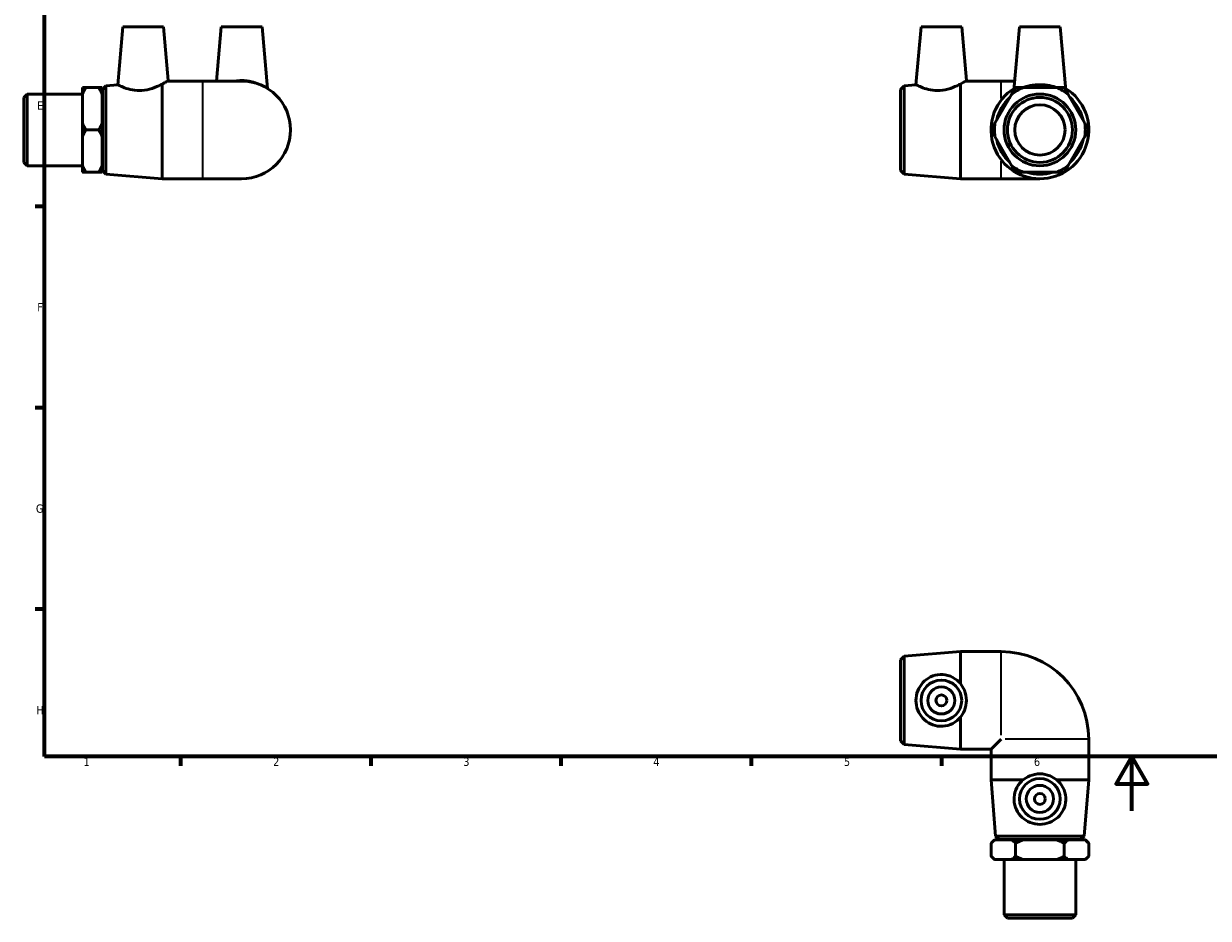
# Model space of a CAD drawing. Header units: millimetres. Extents: x 0 to 897, y -40 to 599.
# Tile 1 of 3: x 12 to 449, y -40 to 290. Entities that reach past the tile are written whole.
import ezdxf

# ---------------------------------------------------------------- set-up
doc = ezdxf.new("R2010")
doc.units = ezdxf.units.MM
for name, color, linetype, lineweight in [('Border (ANSI)', 7, 'Continuous', 70), ('Visible (ANSI)', 7, 'Continuous', 50), ('Visible Narrow (ANSI)', 7, 'Continuous', 35)]:
    doc.layers.add(name, color=color, linetype=linetype, lineweight=lineweight)
doc.styles.add('Note Text (ANSI)', font='tahoma.ttf')

# ---------------------------------------------------------------- blocks, each defined once
blk = doc.blocks.new('Borders Default Border')
at = {"layer": 'Border (ANSI)'}
for p, q in [((20, 222.75), (16.55, 222.75)), ((20, 148.5), (16.55, 148.5)), ((20, 74.25), (16.55, 74.25)), ((70.08, 20), (70.08, 16.55)), ((140.17, 20), (140.17, 16.55)), ((210.25, 20), (210.25, 16.55)), ((280.33, 20), (280.33, 16.55)), ((350.42, 20), (350.42, 16.55))]:
    blk.add_line(p, q, dxfattribs=at)
at = {"layer": 'Border (ANSI)', "flags": 128}
for points in [[(20, 20), (20, 574), (821, 574), (821, 20), (20, 20)], [(420.5, 0), (420.5, 20), (414.73, 10), (426.27, 10), (420.5, 20)]]:
    blk.add_lwpolyline(points, dxfattribs=at)
at = {"layer": 'Border (ANSI)', "color": 230, "true_color": 0xff0080, "char_height": 3.05, "attachment_point": 7, "style": 'Note Text (ANSI)'}
for s, insert in [('E', (17.21, 258.35)), ('F', (17.29, 184.1)), ('G', (16.81, 109.79)), ('H', (16.97, 35.6)), ('1', (34.35, 16.55)), ('2', (104.2, 16.55)), ('3', (174.26, 16.49)), ('4', (244.23, 16.55)), ('5', (314.48, 16.49)), ('6', (384.49, 16.49))]:
    blk.add_mtext(s, dxfattribs=dict(at, insert=insert))

msp = doc.modelspace()

# ---------------------------------------------------------------- linework, layer by layer
at = {"layer": 'Visible (ANSI)'}
for p, q in [((48.809, 288.927), (46.942, 267.588)), ((48.809, 288.927), (63.809, 288.927)), ((63.809, 288.927), (65.542, 269.11)), ((85.109, 288.927), (83.359, 268.927)), ((85.109, 288.927), (100.109, 288.927)), ((100.109, 288.927), (102.095, 266.225)), ((342.889, 288.927), (341.023, 267.588)), ((342.889, 288.927), (357.889, 288.927)), ((357.889, 288.927), (359.623, 269.11)), ((379.189, 288.927), (377.146, 265.575)), ((379.189, 288.927), (394.189, 288.927)), ((394.189, 288.927), (396.233, 265.575)), ((33.959, 264.029), (33.959, 266.516)), ((35.209, 266.516), (39.959, 266.516)), ((41.209, 266.516), (41.209, 264.029)), ((41.309, 265.877), (42.554, 267.229)), ((42.554, 267.229), (46.942, 267.588)), ((42.554, 267.229), (42.554, 234.625)), ((63.309, 232.927), (63.309, 267.829)), ((65.244, 268.927), (78.309, 268.927)), ((92.609, 268.927), (78.309, 268.927)), ((335.389, 265.877), (336.635, 267.229)), ((336.635, 267.229), (341.023, 267.588)), ((336.635, 267.229), (336.635, 234.625)), ((357.389, 232.927), (357.389, 267.829)), ((359.324, 268.927), (372.389, 268.927)), ((377.44, 268.927), (372.389, 268.927)), ((392.818, 266.516), (380.561, 266.516)), ((12.309, 262.898), (13.559, 264.148)), ((12.309, 238.957), (12.309, 262.898)), ((13.559, 264.148), (13.559, 237.707)), ((13.559, 264.148), (33.959, 264.148)), ((33.959, 253.414), (33.959, 264.029)), ((41.209, 264.029), (41.209, 253.414)), ((41.209, 263.427), (41.309, 263.427)), ((41.309, 235.977), (41.309, 265.877)), ((335.389, 235.977), (335.389, 265.877)), ((376.254, 264.029), (370.125, 253.414)), ((403.254, 253.414), (397.125, 264.029)), ((33.959, 248.441), (33.959, 253.414)), ((41.209, 253.414), (41.209, 248.441)), ((35.209, 250.927), (39.959, 250.927)), ((33.959, 237.825), (33.959, 248.441)), ((41.209, 248.441), (41.209, 237.825)), ((370.125, 248.441), (376.254, 237.825)), ((397.125, 237.825), (403.254, 248.441)), ((12.309, 238.957), (13.559, 237.707)), ((13.559, 237.707), (33.959, 237.707)), ((33.959, 235.339), (33.959, 237.825)), ((41.209, 238.427), (41.309, 238.427)), ((41.209, 237.825), (41.209, 235.339)), ((41.309, 235.977), (42.554, 234.625)), ((335.389, 235.977), (336.635, 234.625)), ((39.959, 235.339), (35.209, 235.339)), ((42.554, 234.625), (63.309, 232.927)), ((63.309, 232.927), (78.309, 232.927)), ((78.309, 232.927), (92.609, 232.927)), ((336.635, 234.625), (357.389, 232.927)), ((357.389, 232.927), (372.389, 232.927)), ((372.389, 232.927), (386.689, 232.927)), ((380.561, 235.339), (392.818, 235.339)), ((335.389, 55.629), (336.635, 56.981)), ((336.635, 56.981), (357.389, 58.679)), ((336.635, 56.981), (336.635, 24.377)), ((357.389, 46.871), (357.389, 58.679)), ((357.389, 58.679), (372.389, 58.679)), ((335.389, 25.729), (335.389, 55.629)), ((357.389, 22.679), (357.389, 34.486)), ((372.389, 26.379), (368.689, 22.679)), ((404.689, 11.379), (404.689, 26.379)), ((335.389, 25.729), (336.635, 24.377)), ((336.635, 24.377), (357.389, 22.679)), ((357.389, 22.679), (368.689, 22.679)), ((368.689, 11.379), (368.689, 22.679)), ((380.497, 11.379), (368.689, 11.379)), ((370.388, -9.375), (368.689, 11.379)), ((404.689, 11.379), (392.882, 11.379)), ((402.991, -9.375), (404.689, 11.379)), ((369.939, -10.721), (368.689, -11.971)), ((368.689, -11.971), (368.689, -16.721)), ((369.939, -10.721), (370.125, -10.721)), ((370.125, -10.721), (376.254, -10.721)), ((370.388, -9.375), (402.991, -9.375)), ((371.739, -10.621), (370.388, -9.375)), ((401.639, -10.621), (371.739, -10.621)), ((374.189, -10.721), (374.189, -10.621)), ((376.254, -10.721), (380.561, -10.721)), ((377.689, -11.971), (377.689, -16.721)), ((380.561, -10.721), (392.818, -10.721)), ((392.818, -10.721), (397.125, -10.721)), ((395.689, -16.721), (395.689, -11.971)), ((397.125, -10.721), (403.254, -10.721)), ((399.189, -10.721), (399.189, -10.621)), ((401.639, -10.621), (402.991, -9.375)), ((403.254, -10.721), (403.439, -10.721)), ((403.439, -10.721), (404.689, -11.971)), ((404.689, -16.721), (404.689, -11.971)), ((369.939, -17.971), (368.689, -16.721)), ((403.439, -17.971), (404.689, -16.721)), ((370.125, -17.971), (369.939, -17.971)), ((376.254, -17.971), (370.125, -17.971)), ((373.469, -38.371), (373.469, -17.971)), ((380.561, -17.971), (376.254, -17.971)), ((392.818, -17.971), (380.561, -17.971)), ((397.125, -17.971), (392.818, -17.971)), ((403.254, -17.971), (397.125, -17.971)), ((399.91, -38.371), (399.91, -17.971)), ((403.439, -17.971), (403.254, -17.971)), ((373.469, -38.371), (399.91, -38.371)), ((374.719, -39.621), (373.469, -38.371)), ((398.66, -39.621), (399.91, -38.371)), ((398.66, -39.621), (374.719, -39.621))]:
    msp.add_line(p, q, dxfattribs=at)
for centre, radius in [((386.689, 250.927), 13.22), ((386.689, 250.927), 11.97), ((386.689, 250.927), 9.254), ((350.389, 40.679), 7.5), ((350.389, 40.679), 5), ((350.389, 40.679), 2), ((386.689, 4.379), 7.5), ((386.689, 4.379), 5), ((386.689, 4.379), 2)]:
    msp.add_circle(centre, radius, dxfattribs=at)
for centre, radius, start, end in [((92.609, 250.927), 18, 270, 90), ((386.689, 250.927), 18, 121.80379, 58.19621), ((386.689, 250.927), 16.75, 111.46298, 128.53702), ((386.689, 250.927), 16.302, 72.98609, 107.01391), ((386.689, 250.927), 16.75, 51.46298, 68.53702), ((386.689, 250.927), 16.302, 132.98609, 167.01391), ((386.689, 250.927), 16.302, 12.98609, 47.01391), ((386.689, 250.927), 16.75, 171.46298, 188.53702), ((386.689, 250.927), 16.75, 351.46298, 8.53702), ((386.689, 250.927), 16.302, 192.98609, 227.01391), ((386.689, 250.927), 16.302, 312.98609, 347.01391), ((386.689, 250.927), 16.75, 231.46298, 248.53702), ((386.689, 250.927), 16.75, 291.46298, 308.53702), ((386.689, 250.927), 16.302, 252.98609, 287.01391), ((372.389, 26.379), 32.3, 0, 90)]:
    msp.add_arc(centre, radius, start, end, dxfattribs=at)
for points in [[(33.959, 264.029), (34.465, 265.228), (35.209, 266.516)], [(35.209, 266.516), (34.465, 266.516), (33.959, 266.516)], [(39.959, 266.516), (40.702, 265.228), (41.209, 264.029)], [(41.209, 266.516), (40.702, 266.516), (39.959, 266.516)], [(377.689, 266.516), (376.946, 265.228), (376.254, 264.029)], [(380.561, 266.516), (379.177, 266.516), (377.689, 266.516)], [(395.689, 266.516), (394.202, 266.516), (392.818, 266.516)], [(397.125, 264.029), (396.433, 265.228), (395.689, 266.516)], [(35.209, 250.927), (34.465, 252.215), (33.959, 253.414)], [(41.209, 253.414), (40.702, 252.215), (39.959, 250.927)], [(370.125, 253.414), (369.433, 252.215), (368.689, 250.927)], [(404.689, 250.927), (403.946, 252.215), (403.254, 253.414)], [(33.959, 248.441), (34.465, 249.639), (35.209, 250.927)], [(39.959, 250.927), (40.702, 249.639), (41.209, 248.441)], [(368.689, 250.927), (369.433, 249.639), (370.125, 248.441)], [(403.254, 248.441), (403.946, 249.639), (404.689, 250.927)], [(35.209, 235.339), (34.465, 236.627), (33.959, 237.825)], [(41.209, 237.825), (40.702, 236.627), (39.959, 235.339)], [(376.254, 237.825), (376.946, 236.627), (377.689, 235.339)], [(395.689, 235.339), (396.433, 236.627), (397.125, 237.825)], [(33.959, 235.339), (34.465, 235.339), (35.209, 235.339)], [(39.959, 235.339), (40.702, 235.339), (41.209, 235.339)], [(377.689, 235.339), (379.177, 235.339), (380.561, 235.339)], [(392.818, 235.339), (394.202, 235.339), (395.689, 235.339)], [(368.689, -11.971), (369.433, -11.228), (370.125, -10.721)], [(376.254, -10.721), (376.946, -11.228), (377.689, -11.971)], [(377.689, -11.971), (379.177, -11.228), (380.561, -10.721)], [(392.818, -10.721), (394.202, -11.228), (395.689, -11.971)], [(395.689, -11.971), (396.433, -11.228), (397.125, -10.721)], [(403.254, -10.721), (403.946, -11.228), (404.689, -11.971)], [(370.125, -17.971), (369.433, -17.465), (368.689, -16.721)], [(377.689, -16.721), (376.946, -17.465), (376.254, -17.971)], [(380.561, -17.971), (379.177, -17.465), (377.689, -16.721)], [(395.689, -16.721), (394.202, -17.465), (392.818, -17.971)], [(397.125, -17.971), (396.433, -17.465), (395.689, -16.721)], [(404.689, -16.721), (403.946, -17.465), (403.254, -17.971)]]:
    msp.add_rational_spline(points, [1, 1.00343091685, 1], degree=2, dxfattribs=at)
for points, knots in [([(55.823, 265.464), (54.662, 265.384), (53.447, 265.466), (51.254, 265.869), (50.273, 266.178), (48.732, 266.746), (48.061, 267.048), (47.165, 267.471), (46.942, 267.588), (46.942, 267.588)], [0, 0, 0, 0, 0.3496232, 0.3496232, 0.6992463, 0.6992463, 1.0511595, 1.0511595, 1.4030726, 1.4030726, 1.4030726, 1.4030726]), ([(63.309, 267.829), (63.133, 267.736), (62.951, 267.642), (61.911, 267.121), (60.832, 266.631), (58.431, 265.84), (57.105, 265.551), (55.823, 265.464)], [-0.85641149, -0.85641149, -0.85641149, -0.85641149, -0.77191662, -0.77191662, -0.38595831, -0.38595831, 0, 0, 0, 0]), ([(63.309, 267.829), (63.906, 268.143), (64.424, 268.44), (65.291, 268.952), (65.542, 269.11), (65.542, 269.11)], [0.85641149, 0.85641149, 0.85641149, 0.85641149, 1.14383927, 1.14383927, 1.51576192, 1.51576192, 1.51576192, 1.51576192]), ([(90.217, 268.926), (91.008, 269.046), (91.821, 269.11), (93.848, 269.11), (95.15, 268.952), (97.242, 268.44), (98.084, 268.143), (98.801, 267.829)], [1.27940746, 1.27940746, 1.27940746, 1.27940746, 1.51576192, 1.51576192, 1.88768457, 1.88768457, 2.17511235, 2.17511235, 2.17511235, 2.17511235]), ([(349.904, 265.464), (348.743, 265.384), (347.528, 265.466), (345.335, 265.869), (344.354, 266.178), (342.813, 266.746), (342.142, 267.048), (341.246, 267.471), (341.023, 267.588), (341.023, 267.588)], [0, 0, 0, 0, 0.3496232, 0.3496232, 0.6992463, 0.6992463, 1.0511595, 1.0511595, 1.4030726, 1.4030726, 1.4030726, 1.4030726]), ([(357.389, 267.829), (357.214, 267.736), (357.032, 267.642), (355.992, 267.121), (354.913, 266.631), (352.512, 265.84), (351.186, 265.551), (349.904, 265.464)], [-0.85641149, -0.85641149, -0.85641149, -0.85641149, -0.77191662, -0.77191662, -0.38595831, -0.38595831, 0, 0, 0, 0]), ([(357.389, 267.829), (357.987, 268.143), (358.504, 268.44), (359.372, 268.952), (359.623, 269.11), (359.623, 269.11)], [0.85641149, 0.85641149, 0.85641149, 0.85641149, 1.14383927, 1.14383927, 1.51576192, 1.51576192, 1.51576192, 1.51576192]), ([(393.109, 266.516), (392.303, 266.784), (391.32, 267.062), (389.106, 267.471), (387.863, 267.588), (385.516, 267.588), (384.273, 267.471), (382.059, 267.062), (381.076, 266.784), (380.27, 266.516)], [0.7215653, 0.7215653, 0.7215653, 0.7215653, 1.0511595, 1.0511595, 1.4030726, 1.4030726, 1.7549857, 1.7549857, 2.0845798, 2.0845798, 2.0845798, 2.0845798]), ([(349.904, 31.138), (348.743, 31.19), (347.528, 31.485), (345.335, 32.524), (344.354, 33.268), (342.813, 34.933), (342.142, 35.976), (341.246, 38.262), (341.023, 39.506), (341.023, 41.852), (341.246, 43.096), (342.142, 45.382), (342.813, 46.425), (344.354, 48.09), (345.335, 48.834), (347.528, 49.873), (348.743, 50.167), (351.186, 50.277), (352.512, 50.049), (354.913, 49.077), (355.992, 48.334), (357.032, 47.282), (357.214, 47.082), (357.389, 46.871)], [0, 0, 0, 0, 0.3496232, 0.3496232, 0.6992463, 0.6992463, 1.0511595, 1.0511595, 1.4030726, 1.4030726, 1.7549857, 1.7549857, 2.1068988, 2.1068988, 2.456522, 2.456522, 2.8061452, 2.8061452, 3.1921035, 3.1921035, 3.5780618, 3.5780618, 3.6625566, 3.6625566, 3.6625566, 3.6625566]), ([(357.389, 34.486), (357.987, 35.203), (358.504, 36.045), (359.372, 38.137), (359.623, 39.439), (359.623, 41.919), (359.372, 43.221), (358.504, 45.312), (357.987, 46.154), (357.389, 46.871)], [0.8564115, 0.8564115, 0.8564115, 0.8564115, 1.1438393, 1.1438393, 1.5157619, 1.5157619, 1.8876846, 1.8876846, 2.1751124, 2.1751124, 2.1751124, 2.1751124]), ([(357.389, 34.486), (357.214, 34.276), (357.032, 34.075), (355.992, 33.024), (354.913, 32.281), (352.512, 31.309), (351.186, 31.081), (349.904, 31.138)], [-0.85641149, -0.85641149, -0.85641149, -0.85641149, -0.77191662, -0.77191662, -0.38595831, -0.38595831, 0, 0, 0, 0]), ([(392.882, 11.379), (392.165, 11.976), (391.323, 12.494), (389.231, 13.361), (387.929, 13.613), (385.45, 13.613), (384.148, 13.361), (382.056, 12.494), (381.214, 11.976), (380.497, 11.379)], [0.8564115, 0.8564115, 0.8564115, 0.8564115, 1.1438393, 1.1438393, 1.5157619, 1.5157619, 1.8876846, 1.8876846, 2.1751124, 2.1751124, 2.1751124, 2.1751124]), ([(396.23, 3.893), (396.178, 2.732), (395.884, 1.517), (394.844, -0.676), (394.1, -1.656), (392.436, -3.197), (391.392, -3.868), (389.106, -4.764), (387.863, -4.988), (385.516, -4.988), (384.273, -4.764), (381.987, -3.868), (380.943, -3.197), (379.279, -1.656), (378.535, -0.676), (377.495, 1.517), (377.201, 2.732), (377.091, 5.176), (377.319, 6.502), (378.291, 8.902), (379.035, 9.981), (380.086, 11.021), (380.286, 11.203), (380.497, 11.379)], [0, 0, 0, 0, 0.3496232, 0.3496232, 0.6992463, 0.6992463, 1.0511595, 1.0511595, 1.4030726, 1.4030726, 1.7549857, 1.7549857, 2.1068988, 2.1068988, 2.456522, 2.456522, 2.8061452, 2.8061452, 3.1921035, 3.1921035, 3.5780618, 3.5780618, 3.6625566, 3.6625566, 3.6625566, 3.6625566]), ([(392.882, 11.379), (393.093, 11.203), (393.293, 11.021), (394.344, 9.981), (395.088, 8.902), (396.06, 6.502), (396.288, 5.176), (396.23, 3.893)], [-0.85641149, -0.85641149, -0.85641149, -0.85641149, -0.77191662, -0.77191662, -0.38595831, -0.38595831, 0, 0, 0, 0])]:
    msp.add_open_spline(points, degree=3, knots=knots, dxfattribs=at)
at = {"layer": 'Visible Narrow (ANSI)'}
for p, q in [((78.309, 233.149), (78.309, 268.706)), ((372.389, 262.504), (372.389, 268.908)), ((372.389, 232.946), (372.389, 239.351)), ((372.389, 27.846), (372.389, 58.54)), ((404.55, 26.379), (373.857, 26.379))]:
    msp.add_line(p, q, dxfattribs=at)

# ---------------------------------------------------------------- block references
msp.add_blockref('Borders Default Border', (0, 0))

doc.saveas('drawing.dxf')
